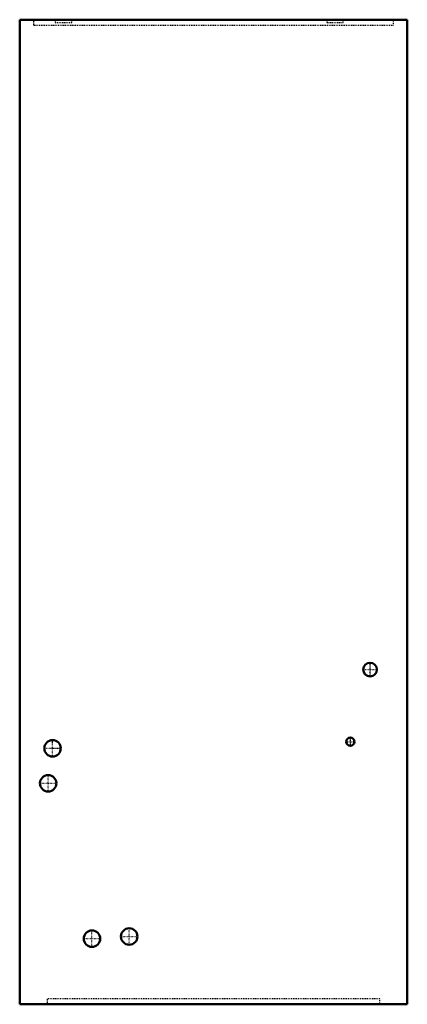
# Model space of a CAD drawing. Header units: millimetres. Extents: x -225 to 225, y 0 to 1143.
import ezdxf

# ---------------------------------------------------------------- set-up
doc = ezdxf.new("R2010")
doc.units = ezdxf.units.MM
doc.linetypes.add('Center', pattern=[1.5, 0.45, -0.5, 0.05, -0.5])
doc.linetypes.add('Dashed', pattern=[2, 1, -1])
for name, color, linetype, lineweight in [('AM_0', 7, 'Continuous', 50), ('AM_7', 7, 'Center', 25), ('AM_9', 6, 'Dashed', 25)]:
    doc.layers.add(name, color=color, linetype=linetype, lineweight=lineweight)

# ---------------------------------------------------------------- blocks, each defined once
blk = doc.blocks.new('1_FTA30AAVJUD_PART3_0_in_FTA30AAVJUD_0')
at = {"layer": 'AM_0'}
blk.add_circle((158.75, 304.8), 4.7625, dxfattribs=at)
at = {"layer": 'AM_7'}
for p, q in [((158.75, 299.799375), (158.75, 309.800625)), ((153.749375, 304.8), (163.750625, 304.8))]:
    blk.add_line(p, q, dxfattribs=at)
blk = doc.blocks.new('2_FTA30AAVJUD_PART2_0_in_FTA30AAVJUD_0')
at = {"layer": 'AM_0'}
blk.add_circle((181.61, 388.62), 7.9375, dxfattribs=at)
at = {"layer": 'AM_7'}
for p, q in [((181.61, 380.285625), (181.61, 396.954375)), ((173.275625, 388.62), (189.944375, 388.62))]:
    blk.add_line(p, q, dxfattribs=at)
blk = doc.blocks.new('3_FTA30AAVJUD_PART1_0_in_FTA30AAVJUD_0')
at = {"layer": 'AM_0'}
for p, q in [((-224.79, 1143), (-224.79, 0)), ((224.79, 1143), (-224.79, 1143)), ((224.79, 0), (224.79, 1143)), ((-224.79, 0), (224.79, 0))]:
    blk.add_line(p, q, dxfattribs=at)
for centre in [(-186.69, 297.18), (-191.77, 256.54), (-140.97, 76.2), (-97.79, 78.74)]:
    blk.add_circle(centre, 9.525, dxfattribs=at)
at = {"layer": 'AM_7'}
for p, q in [((-186.69, 287.17875), (-186.69, 307.18125)), ((-196.69125, 297.18), (-176.68875, 297.18)), ((-191.77, 246.53875), (-191.77, 266.54125)), ((-201.77125, 256.54), (-181.76875, 256.54)), ((-140.97, 66.19875), (-140.97, 86.20125)), ((-97.79, 68.73875), (-97.79, 88.74125)), ((-150.97125, 76.2), (-130.96875, 76.2)), ((-107.79125, 78.74), (-87.78875, 78.74))]:
    blk.add_line(p, q, dxfattribs=at)
at = {"layer": 'AM_9'}
for p, q in [((-208.28, 1136.65), (-208.28, 1143)), ((-208.28, 1136.65), (208.28, 1136.65)), ((-183.515, 1143), (-183.515, 1139.825)), ((-183.515, 1139.825), (-164.465, 1139.825)), ((-164.465, 1139.825), (-164.465, 1143)), ((131.445, 1143), (131.445, 1139.825)), ((131.445, 1139.825), (150.495, 1139.825)), ((150.495, 1139.825), (150.495, 1143)), ((208.28, 1143), (208.28, 1136.65)), ((-193.04, 6.35), (-193.04, 0)), ((193.04, 6.35), (-193.04, 6.35)), ((193.04, 0), (193.04, 6.35))]:
    blk.add_line(p, q, dxfattribs=at)

msp = doc.modelspace()

# ---------------------------------------------------------------- block references
for name in ['3_FTA30AAVJUD_PART1_0_in_FTA30AAVJUD_0', '2_FTA30AAVJUD_PART2_0_in_FTA30AAVJUD_0', '1_FTA30AAVJUD_PART3_0_in_FTA30AAVJUD_0']:
    msp.add_blockref(name, (0, 0))

doc.saveas('drawing.dxf')
